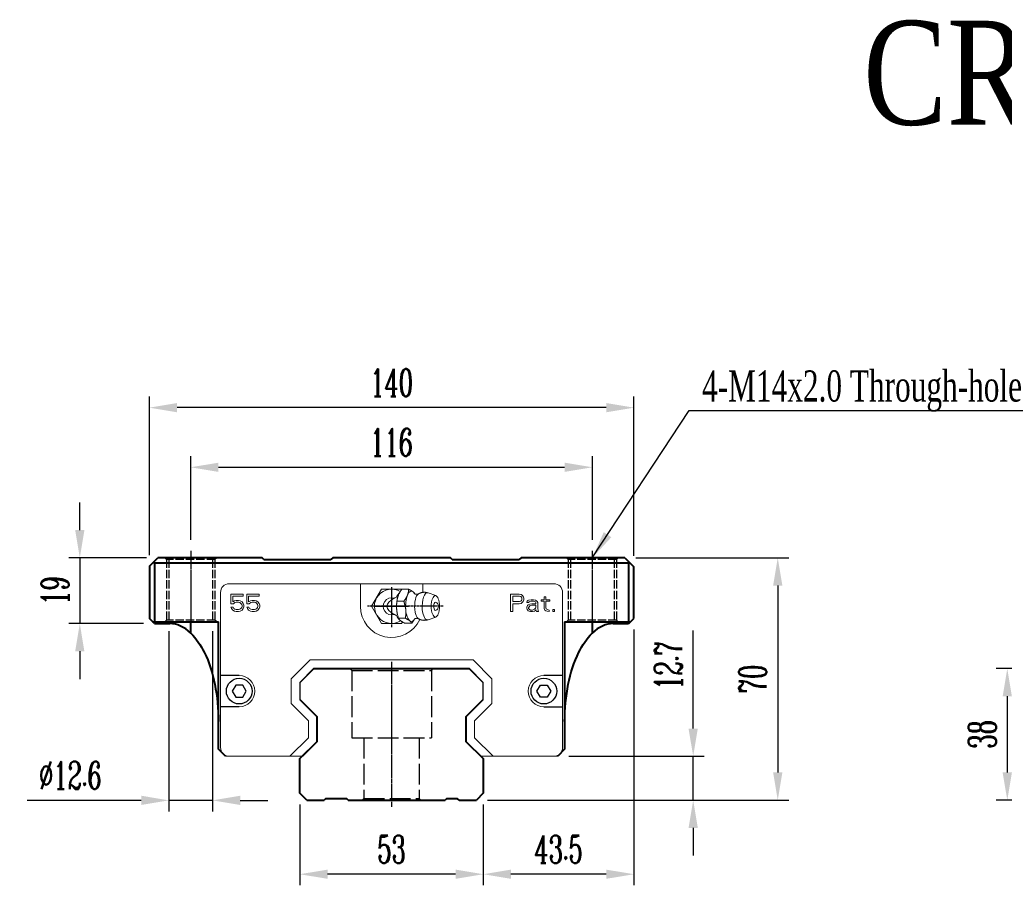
# Model space of a CAD drawing. Extents: x 43 to 781, y 237 to 487.
# Tile 1 of 2: x 43 to 327, y 237 to 487. Entities that reach past the tile are written whole.
import ezdxf

# ---------------------------------------------------------------- set-up
doc = ezdxf.new("R2010")
doc.units = 0
doc.header["$MEASUREMENT"] = 0
doc.header["$PDMODE"] = 2
doc.linetypes.add('ACAD_ISO02W100', pattern=[15, 12, -3])
doc.linetypes.add('CENTER', pattern=[0.95, 0.625, -0.125, 0.075, -0.125])
doc.layers.get('0').update_dxf_attribs({"linetype": 'CONTINUOUS'})
doc.layers.get('DEFPOINTS').update_dxf_attribs({"linetype": 'CONTINUOUS'})
for name, color, linetype, lineweight in [('CENTER', 1, 'CENTER', 25), ('DASH', 2, 'ACAD_ISO02W100', 25), ('DIM', 4, 'CONTINUOUS', 25), ('LINE', 7, 'CONTINUOUS', 40)]:
    doc.layers.add(name, color=color, linetype=linetype, lineweight=lineweight)
doc.layers.add('PV-CFD', color=7, linetype='CONTINUOUS')
doc.styles.get("Standard").update_dxf_attribs({"font": 'romanc.shx', "width": 0.6, "bigfont": 'chineset.shx'})
doc.styles.add('型式1', font='kaiu.ttf', dxfattribs={"width": 0.8})
doc.dimstyles.new('4X', dxfattribs={"dimscale": 12, "dimtxt": 1, "dimasz": 0.7, "dimexe": 0.3, "dimexo": 0.2, "dimgap": 0.2, "dimtad": 1, "dimdec": 3, "dimdsep": 46, "dimtxsty": 'Standard', "dimcen": 0, "dimadec": 1, "dimazin": 2, "dimtfac": 1, "dimtdec": 3, "dimtofl": 0, "dimtmove": 0, "dimatfit": 3, "dimfxl": 0.18, "dimtolj": 1, "dimtzin": 0, "dimarcsym": 0})
doc.dimstyles.get("Standard").update_dxf_attribs({"dimscale": 3, "dimtxt": 1, "dimasz": 0.7, "dimexe": 0.3, "dimexo": 0.2, "dimgap": 0.3, "dimtad": 1, "dimdsep": 46, "dimtxsty": 'Standard', "dimcen": 0, "dimclrd": 256, "dimclre": 256, "dimclrt": 256, "dimadec": 0, "dimazin": 0, "dimtfac": 1, "dimtofl": 0, "dimtmove": 0, "dimatfit": 3, "dimfxl": 1, "dimtolj": 1, "dimtzin": 0, "dimlwd": -1, "dimlwe": -1, "dimarcsym": 0})

# ---------------------------------------------------------------- blocks, each defined once
blk = doc.blocks.new('*U27')
at = {"layer": 'PV-CFD', "lineweight": 0}
for p, q in [((0, 37.97, 2.52), (0, 38.35, 2.31)), ((0, 38.35, -2.31), (0, 34.35, -4.62)), ((0, 38.35, 2.31), (0, 38.35, -2.31)), ((0, 38.28, 3.1), (0, 38.28, 4.67)), ((0, 36.82, 10.26), (0, 37.45, 8.44)), ((0, 37.12, 1.62), (0, 37.12, 3.19)), ((0, 35.86, 1.29), (0, 36.2, 1.36)), ((0, 34.35, -4.62), (0, 30.35, -2.31)), ((0, 33.19, 1.26), (0, 33.19, 2.83)), ((0, 32.83, 1.29), (0, 32.5, 1.36)), ((0, 31.87, 10.26), (0, 31.24, 8.44)), ((0, 30.35, 2.31), (0, 30.44, 2.36)), ((0, 30.41, 2.38), (0, 30.41, 3.95)), ((0, 30.35, -2.31), (0, 30.35, 2.31))]:
    blk.add_line(p, q, dxfattribs=at)
at = {"layer": 'PV-CFD', "lineweight": 0, "extrusion": (1, 0, 0)}
for centre, radius, start, end in [((34.35, 0), 3.95, 149.2444, 32.1888), ((34.35, 0), 1.95, 161.7439, 18.2561), ((34.35, 9.86), 1, 18.9485, 161.0515)]:
    blk.add_arc(centre, radius, start, end, dxfattribs=at)
for centre, major_axis, start_param, end_param in [((0, 34.35, 4.59), (0, 3.5), 5.993405, 6.890651), ((0, 34.35, 4.59), (0, 3.5), 4.946208, 5.993405), ((0, 34.35, 8.28), (0, 3.13), 4.946208, 6.4146), ((0, 34.35, 1.95), (0, 3), 5.939273, 6.073367), ((0, 34.35, 6.46), (0, 2.94), 4.946208, 6.052618), ((0, 34.35, 6.78), (0, 0, -7.84), 5.617901, 6.94847), ((0, 34.35, 2.28), (0, 3), 4.946208, 5.242468), ((0, 34.35, 10.13), (0, 0.954), 4.946208, 6.413821), ((0, 34.35, 4.59), (0, 3.5), 3.89901, 4.946208), ((0, 34.35, 8.28), (0, 3.13), 3.010177, 4.946208), ((0, 34.35, 2.28), (0, 3), 4.18231, 4.946208), ((0, 34.35, 6.46), (0, 2.94), 3.37216, 4.946208), ((0, 34.35, 10.13), (0, 0.954), 3.010957, 4.946208), ((0, 34.35, 4.59), (0, 3.5), 2.851813, 3.89901), ((0, 34.35, 1.95), (0, 3), 3.294184, 3.485505), ((0, 34.35, 4.59), (0, 3.5), 2.534127, 2.851813)]:
    blk.add_ellipse(centre, major_axis=major_axis, ratio=0.382683, start_param=start_param, end_param=end_param, dxfattribs=at)
blk.add_ellipse((0, 34.35, 10.13), major_axis=(0, 2.5), ratio=0.382683, dxfattribs=at)
at = {"layer": 'PV-CFD', "lineweight": 0}
for points, weights in [([(0, 37.12, 1.62), (0, 37.7, 1.91), (0, 38.28, 3.1)], [1, 1.15470053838, 1]), ([(0, 37.21, 5.36), (0, 37.71, 5.11), (0, 38.28, 4.67)], [1.01402419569, 1.02867276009, 1]), ([(0, 38.28, 4.67), (0, 37.97, 4.55), (0, 37.7, 4.21)], [1, 1.0379548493, 1]), ([(0, 37.7, 4.21), (0, 37.43, 3.86), (0, 37.12, 3.19)], [1, 1.0379548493, 1]), ([(0, 33.19, 1.26), (0, 35.16, 0.99), (0, 37.12, 1.62)], [1, 1.15470053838, 1]), ([(0, 37.12, 3.19), (0, 36.07, 3.37), (0, 35.16, 3.29)], [1, 1.0379548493, 1]), ([(0, 35.16, 3.29), (0, 34.24, 3.2), (0, 33.19, 2.83)], [1, 1.0379548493, 1]), ([(0, 30.41, 2.38), (0, 31.8, 1.37), (0, 33.19, 1.26)], [1, 1.15470053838, 1]), ([(0, 33.19, 2.83), (0, 32.45, 3.41), (0, 31.8, 3.67)], [1, 1.0379548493, 1]), ([(0, 31.8, 3.67), (0, 31.16, 3.93), (0, 30.41, 3.95)], [1, 1.0379548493, 1]), ([(0, 30.99, 4.97), (0, 31.23, 5.28), (0, 31.5, 5.41)], [1, 1.03410419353, 1.00691998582]), ([(0, 30.41, 3.95), (0, 30.72, 4.63), (0, 30.99, 4.97)], [1, 1.0379548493, 1])]:
    blk.add_rational_spline(points, weights, degree=2, dxfattribs=at)
for points, degree, knots in [([(0, 37.6, 2), (0, 37.57, 1.93), (0, 37.51, 1.86), (0, 37.32, 1.67), (0, 37.18, 1.56), (0, 36.84, 1.34), (0, 36.67, 1.24), (0, 36.49, 1.15)], 3, [-0.376952, -0.376952, -0.376952, -0.376952, -0.3332983, -0.3332983, -0.2725144, -0.2725144, -0.2208054, -0.2208054, -0.2208054, -0.2208054]), ([(0, 37.2, 6.2), (0, 37.11, 5.93), (0, 37.15, 5.49), (0, 37.25, 5.31), (0, 37.25, 5.31)], 1, [6.0526182, 6.0526182, 6.2208966, 6.4270338, 6.6227252, 6.6621051, 6.6621051]), ([(0, 36.2, 0.61), (0, 36.26, 0.75), (0, 36.33, 0.88), (0, 36.43, 1.06), (0, 36.46, 1.1), (0, 36.49, 1.15)], 3, [11.3039891, 11.3039891, 11.3039891, 11.3039891, 11.9795988, 11.9795988, 12.2175428, 12.2175428, 12.2175428, 12.2175428]), ([(0, 32.2, 1.15), (0, 32.29, 1), (0, 32.37, 0.86), (0, 32.45, 0.7), (0, 32.47, 0.66), (0, 32.49, 0.61)], 3, [2.7906963, 2.7906963, 2.7906963, 2.7906963, 3.3884522, 3.3884522, 3.630674, 3.630674, 3.630674, 3.630674]), ([(0, 32.2, 1.15), (0, 32.09, 1.21), (0, 31.98, 1.27), (0, 31.68, 1.45), (0, 31.51, 1.56), (0, 31.28, 1.75), (0, 31.21, 1.83), (0, 31.15, 1.9)], 3, [-0.2711885, -0.2711885, -0.2711885, -0.2711885, -0.2312899, -0.2312899, -0.1556643, -0.1556643, -0.1016902, -0.1016902, -0.1016902, -0.1016902]), ([(0, 31.44, 5.31), (0, 31.48, 5.37), (0, 31.58, 5.63), (0, 31.55, 6.07), (0, 31.49, 6.2)], 1, [2.7626728, 2.7626728, 2.9024238, 3.0689854, 3.2751226, 3.3721597, 3.3721597])]:
    blk.add_open_spline(points, degree=degree, knots=knots, dxfattribs=at)
for points in [[(0, 37.2, 6.2), (0, 37.39, 6.57), (0, 37.53, 7.01), (0, 37.59, 7.49), (0, 37.56, 7.98), (0, 37.45, 8.44)], [(0, 31.24, 8.44), (0, 31.13, 7.98), (0, 31.1, 7.49), (0, 31.16, 7.01), (0, 31.3, 6.57), (0, 31.49, 6.2)]]:
    blk.add_open_spline(points, degree=1, dxfattribs=at)
blk = doc.blocks.new('*D29')
at = {"layer": 'DEFPOINTS', "color": 0, "transparency": 16777216}
for p in [(217.45, 332), (174.55, 262), (261.6, 262)]:
    blk.add_point(p, dxfattribs=at)
at = {"layer": 'DIM', "color": 0, "lineweight": -2, "transparency": 16777216}
for p, q in [((220.65, 332), (264.8, 332)), ((261.6, 324), (261.6, 270)), ((177.75, 262), (264.8, 262))]:
    blk.add_line(p, q, dxfattribs=at)
at = {"layer": 'DIM', "color": 0, "transparency": 16777216}
for points in [[(262.94, 324), (260.27, 324), (261.6, 332)], [(260.27, 270), (262.94, 270), (261.6, 262)]]:
    blk.add_solid(points, dxfattribs=at)
at = {"layer": 'DIM', "color": 0, "transparency": 16777216, "insert": (254.4, 297), "char_height": 8, "attachment_point": 5, "rotation": 90}
blk.add_mtext('\\A1;70', dxfattribs=at)
blk = doc.blocks.new('*D30')
at = {"layer": 'DEFPOINTS', "color": 0, "transparency": 16777216}
for p in [(198.05, 274.7), (237.18, 274.7), (174.55, 262)]:
    blk.add_point(p, dxfattribs=at)
at = {"layer": 'DIM', "color": 0, "lineweight": -2, "transparency": 16777216}
for p, q in [((237.18, 282.7), (237.18, 311.04)), ((201.25, 274.7), (240.38, 274.7)), ((237.18, 262), (237.18, 274.7)), ((177.75, 262), (240.38, 262)), ((237.18, 254), (237.18, 246))]:
    blk.add_line(p, q, dxfattribs=at)
at = {"layer": 'DIM', "color": 0, "transparency": 16777216}
for points in [[(235.84, 282.7), (238.51, 282.7), (237.18, 274.7)], [(238.51, 254), (235.84, 254), (237.18, 262)]]:
    blk.add_solid(points, dxfattribs=at)
at = {"layer": 'DIM', "color": 0, "transparency": 16777216, "insert": (229.98, 300.87), "char_height": 8, "attachment_point": 5, "rotation": 90}
blk.add_mtext('\\A1;12.7', dxfattribs=at)
blk = doc.blocks.new('*D31')
at = {"layer": 'DEFPOINTS', "color": 0, "transparency": 16777216}
for p in [(123.55, 264), (176.55, 264), (123.55, 240.62)]:
    blk.add_point(p, dxfattribs=at)
at = {"layer": 'DIM', "color": 0, "lineweight": -2, "transparency": 16777216}
for p, q in [((123.55, 260.8), (123.55, 237.42)), ((176.55, 260.8), (176.55, 237.42)), ((168.55, 240.62), (131.55, 240.62))]:
    blk.add_line(p, q, dxfattribs=at)
at = {"layer": 'DIM', "color": 0, "transparency": 16777216}
for points in [[(131.55, 241.95), (131.55, 239.29), (123.55, 240.62)], [(168.55, 239.29), (168.55, 241.95), (176.55, 240.62)]]:
    blk.add_solid(points, dxfattribs=at)
at = {"layer": 'DIM', "color": 0, "transparency": 16777216, "insert": (150.05, 247.82), "char_height": 8, "attachment_point": 5}
blk.add_mtext('\\A1;53', dxfattribs=at)
blk = doc.blocks.new('*D32')
at = {"layer": 'DEFPOINTS', "color": 0, "transparency": 16777216}
for p in [(220.05, 314.5), (176.55, 264), (176.55, 240.62)]:
    blk.add_point(p, dxfattribs=at)
at = {"layer": 'DIM', "color": 0, "lineweight": -2, "transparency": 16777216}
for p, q in [((220.05, 311.3), (220.05, 237.42)), ((176.55, 260.8), (176.55, 237.42)), ((212.05, 240.62), (184.55, 240.62))]:
    blk.add_line(p, q, dxfattribs=at)
at = {"layer": 'DIM', "color": 0, "transparency": 16777216}
for points in [[(184.55, 241.95), (184.55, 239.29), (176.55, 240.62)], [(212.05, 239.29), (212.05, 241.95), (220.05, 240.62)]]:
    blk.add_solid(points, dxfattribs=at)
at = {"layer": 'DIM', "color": 0, "transparency": 16777216, "insert": (198.3, 247.82), "char_height": 8, "attachment_point": 5}
blk.add_mtext('\\A1;43.5', dxfattribs=at)
blk = doc.blocks.new('*D33')
at = {"layer": 'DEFPOINTS', "color": 0, "transparency": 16777216}
for p in [(80.1, 375.37), (80.1, 329.6), (220.05, 329.4)]:
    blk.add_point(p, dxfattribs=at)
at = {"layer": 'DIM', "color": 0, "lineweight": -2, "transparency": 16777216}
for p, q in [((80.1, 332.8), (80.1, 378.57)), ((220.05, 332.6), (220.05, 378.57)), ((212.05, 375.37), (88.1, 375.37))]:
    blk.add_line(p, q, dxfattribs=at)
at = {"layer": 'DIM', "color": 0, "transparency": 16777216}
for points in [[(88.1, 376.7), (88.1, 374.03), (80.1, 375.37)], [(212.05, 374.03), (212.05, 376.7), (220.05, 375.37)]]:
    blk.add_solid(points, dxfattribs=at)
at = {"layer": 'DIM', "color": 0, "transparency": 16777216, "insert": (150.07, 382.57), "char_height": 8, "attachment_point": 5}
blk.add_mtext('\\A1;140', dxfattribs=at)
blk = doc.blocks.new('*D34')
at = {"layer": 'DEFPOINTS', "color": 0, "transparency": 16777216}
for p in [(85.75, 314), (98.35, 314), (85.75, 261.95)]:
    blk.add_point(p, dxfattribs=at)
at = {"layer": 'DIM', "color": 0, "lineweight": -2, "transparency": 16777216}
for p, q in [((85.75, 310.8), (85.75, 258.75)), ((98.35, 310.8), (98.35, 258.75)), ((77.75, 261.95), (44.83, 261.95)), ((98.35, 261.95), (85.75, 261.95)), ((106.35, 261.95), (114.35, 261.95))]:
    blk.add_line(p, q, dxfattribs=at)
at = {"layer": 'DIM', "color": 0, "transparency": 16777216}
for points in [[(77.75, 260.62), (77.75, 263.29), (85.75, 261.95)], [(106.35, 263.29), (106.35, 260.62), (98.35, 261.95)]]:
    blk.add_solid(points, dxfattribs=at)
at = {"layer": 'DIM', "color": 0, "transparency": 16777216, "insert": (57.29, 269.15), "char_height": 8, "attachment_point": 5}
blk.add_mtext('\\A1;%%c12.6', dxfattribs=at)
blk = doc.blocks.new('*D35')
at = {"layer": 'DEFPOINTS', "color": 0, "transparency": 16777216}
for p in [(82.5, 332), (60, 313), (81.6, 313)]:
    blk.add_point(p, dxfattribs=at)
at = {"layer": 'DIM', "color": 0, "lineweight": -2, "transparency": 16777216}
for p, q in [((60, 340), (60, 348)), ((79.3, 332), (56.8, 332)), ((60, 332), (60, 313)), ((78.4, 313), (56.8, 313)), ((60, 305), (60, 297))]:
    blk.add_line(p, q, dxfattribs=at)
at = {"layer": 'DIM', "color": 0, "transparency": 16777216}
for points in [[(58.66, 340), (61.33, 340), (60, 332)], [(61.33, 305), (58.66, 305), (60, 313)]]:
    blk.add_solid(points, dxfattribs=at)
at = {"layer": 'DIM', "color": 0, "transparency": 16777216, "insert": (52.8, 322.5), "char_height": 8, "attachment_point": 5, "rotation": 90}
blk.add_mtext('\\A1;19', dxfattribs=at)
blk = doc.blocks.new('*D37')
at = {"layer": 'DEFPOINTS', "color": 0, "transparency": 16777216}
for p in [(360.78, 300), (327.91, 262), (360.78, 262)]:
    blk.add_point(p, dxfattribs=at)
at = {"layer": 'DIM', "color": 0, "lineweight": -2, "transparency": 16777216}
for p, q in [((357.58, 300), (324.71, 300)), ((327.91, 292), (327.91, 270)), ((357.58, 262), (324.71, 262))]:
    blk.add_line(p, q, dxfattribs=at)
at = {"layer": 'DIM', "color": 0, "transparency": 16777216}
for points in [[(329.24, 292), (326.57, 292), (327.91, 300)], [(326.57, 270), (329.24, 270), (327.91, 262)]]:
    blk.add_solid(points, dxfattribs=at)
at = {"layer": 'DIM', "color": 0, "transparency": 16777216, "insert": (320.71, 281), "char_height": 8, "attachment_point": 5, "rotation": 90}
blk.add_mtext('\\A1;38', dxfattribs=at)
blk = doc.blocks.new('*D41')
at = {"layer": 'DEFPOINTS', "color": 0, "transparency": 16777216}
for p in [(208.05, 358.15), (92.05, 334), (208.05, 334)]:
    blk.add_point(p, dxfattribs=at)
at = {"layer": 'DIM', "color": 0, "lineweight": -2, "transparency": 16777216}
for p, q in [((92.05, 337.2), (92.05, 361.35)), ((208.05, 337.2), (208.05, 361.35)), ((100.05, 358.15), (200.05, 358.15))]:
    blk.add_line(p, q, dxfattribs=at)
at = {"layer": 'DIM', "color": 0, "transparency": 16777216}
for points in [[(100.05, 359.48), (100.05, 356.82), (92.05, 358.15)], [(200.05, 356.82), (200.05, 359.48), (208.05, 358.15)]]:
    blk.add_solid(points, dxfattribs=at)
at = {"layer": 'DIM', "color": 0, "transparency": 16777216, "insert": (150.05, 365.35), "char_height": 8, "attachment_point": 5}
blk.add_mtext('\\A1;116', dxfattribs=at)

msp = doc.modelspace()

# ---------------------------------------------------------------- linework, layer by layer
at = {"color": 7, "linetype": 'Continuous', "lineweight": 15}
for p, q in [((103.1465, 324.5), (141.0465, 324.5)), ((159.0465, 324.5), (141.0465, 324.5)), ((141.0465, 318), (141.0465, 324.5)), ((159.0465, 324.5), (196.9465, 324.5)), ((159.0465, 324.5), (159.0465, 322.0137)), ((100.6465, 277.2), (100.6465, 322)), ((103.6465, 318.734), (103.6465, 321.5)), ((103.6465, 321.5), (107.1882, 321.5)), ((107.1882, 321.5), (107.1882, 320.9681)), ((108.2298, 318.734), (108.2298, 321.5)), ((108.2298, 321.5), (111.7715, 321.5)), ((111.7715, 321.5), (111.7715, 320.9681)), ((184.4465, 316.5), (184.4465, 321.5)), ((184.4465, 321.5), (186.9465, 321.5)), ((187.4673, 321.3936), (186.9465, 321.5)), ((187.884, 321.0745), (187.4673, 321.3936)), ((199.4465, 322), (199.4465, 277.2)), ((104.3757, 318.734), (103.6465, 318.734)), ((107.1882, 320.9681), (104.1673, 320.9681)), ((104.1673, 319.266), (104.1673, 320.9681)), ((104.6882, 319.5851), (104.1673, 319.266)), ((104.3757, 318.734), (104.7923, 319.0532)), ((105.209, 319.6915), (104.6882, 319.5851)), ((104.7923, 319.0532), (105.209, 319.1596)), ((105.834, 319.6915), (105.209, 319.6915)), ((105.209, 319.1596), (105.834, 319.1596)), ((106.3548, 319.5851), (105.834, 319.6915)), ((105.834, 319.1596), (106.2507, 319.0532)), ((106.2507, 319.0532), (106.5632, 318.8404)), ((106.8757, 319.266), (106.3548, 319.5851)), ((106.5632, 318.8404), (106.7715, 318.5213)), ((107.1882, 318.8404), (106.8757, 319.266)), ((107.3965, 318.3085), (107.1882, 318.8404)), ((108.959, 318.734), (108.2298, 318.734)), ((111.7715, 320.9681), (108.7507, 320.9681)), ((108.7507, 319.266), (108.7507, 320.9681)), ((109.2715, 319.5851), (108.7507, 319.266)), ((108.959, 318.734), (109.3757, 319.0532)), ((109.7923, 319.6915), (109.2715, 319.5851)), ((109.3757, 319.0532), (109.7923, 319.1596)), ((110.4173, 319.6915), (109.7923, 319.6915)), ((109.7923, 319.1596), (110.4173, 319.1596)), ((110.9382, 319.5851), (110.4173, 319.6915)), ((110.4173, 319.1596), (110.834, 319.0532)), ((110.834, 319.0532), (111.1465, 318.8404)), ((111.459, 319.266), (110.9382, 319.5851)), ((111.1465, 318.8404), (111.3548, 318.5213)), ((111.7715, 318.8404), (111.459, 319.266)), ((111.9798, 318.3085), (111.7715, 318.8404)), ((185.0715, 320.9681), (187.0507, 320.9681)), ((185.0715, 319.3723), (185.0715, 320.9681)), ((187.0507, 319.3723), (185.0715, 319.3723)), ((186.9465, 318.734), (185.0715, 318.734)), ((185.0715, 318.734), (185.0715, 316.5)), ((187.4673, 318.8404), (186.9465, 318.734)), ((187.0507, 320.9681), (187.3632, 320.8617)), ((187.3632, 319.4787), (187.0507, 319.3723)), ((187.3632, 320.8617), (187.5715, 320.6489)), ((187.5715, 319.6915), (187.3632, 319.4787)), ((187.884, 319.1596), (187.4673, 318.8404)), ((187.5715, 320.6489), (187.6757, 320.3298)), ((187.6757, 320.0106), (187.5715, 319.6915)), ((187.6757, 320.3298), (187.6757, 320.0106)), ((188.1965, 320.6489), (187.884, 321.0745)), ((188.1965, 319.5851), (187.884, 319.1596)), ((188.3007, 320.3298), (188.1965, 320.6489)), ((188.3007, 319.9043), (188.1965, 319.5851)), ((188.3007, 320.3298), (188.3007, 319.9043)), ((189.134, 319.266), (189.2382, 319.4787)), ((189.134, 319.0532), (189.134, 319.266)), ((189.6548, 319.0532), (189.134, 319.0532)), ((189.2382, 319.4787), (189.4465, 319.6915)), ((189.4465, 319.6915), (189.6548, 319.7979)), ((189.5507, 318.4149), (189.9673, 318.6277)), ((189.6548, 319.7979), (190.384, 319.9043)), ((189.759, 319.266), (189.6548, 319.0532)), ((189.9673, 319.3723), (189.759, 319.266)), ((190.384, 319.4787), (189.9673, 319.3723)), ((189.9673, 318.6277), (190.5923, 318.734)), ((190.384, 319.9043), (191.009, 319.9043)), ((191.009, 319.4787), (190.384, 319.4787)), ((190.5923, 318.734), (191.7382, 318.734)), ((191.009, 319.9043), (191.634, 319.7979)), ((191.4257, 319.3723), (191.009, 319.4787)), ((191.634, 319.266), (191.4257, 319.3723)), ((191.634, 319.7979), (191.9465, 319.5851)), ((191.7382, 319.0532), (191.634, 319.266)), ((191.7382, 318.734), (191.7382, 319.0532)), ((191.9465, 319.5851), (192.1548, 319.3723)), ((192.1548, 319.3723), (192.259, 319.0532)), ((192.259, 319.0532), (192.259, 317.3511)), ((193.3007, 319.4787), (193.3007, 319.9043)), ((193.3007, 319.9043), (194.134, 319.9043)), ((194.134, 319.4787), (193.3007, 319.4787)), ((194.134, 319.9043), (194.134, 320.7553)), ((194.134, 320.7553), (194.6548, 320.7553)), ((194.134, 317.3511), (194.134, 319.4787)), ((194.6548, 320.7553), (194.6548, 319.9043)), ((194.6548, 319.9043), (195.8007, 319.9043)), ((195.8007, 319.4787), (194.6548, 319.4787)), ((194.6548, 319.4787), (194.6548, 317.5638)), ((195.8007, 319.9043), (195.8007, 319.4787)), ((103.6465, 317.7766), (103.8548, 317.3511)), ((104.2715, 317.7766), (103.6465, 317.7766)), ((103.8548, 317.3511), (104.1673, 316.9255)), ((104.1673, 316.9255), (104.6882, 316.6064)), ((104.4798, 317.3511), (104.2715, 317.7766)), ((104.7923, 317.1383), (104.4798, 317.3511)), ((104.6882, 316.6064), (105.209, 316.5)), ((105.209, 317.0319), (104.7923, 317.1383)), ((105.834, 317.0319), (105.209, 317.0319)), ((105.209, 316.5), (105.834, 316.5)), ((106.2507, 317.1383), (105.834, 317.0319)), ((105.834, 316.5), (106.3548, 316.6064)), ((106.5632, 317.3511), (106.2507, 317.1383)), ((106.3548, 316.6064), (106.8757, 316.9255)), ((106.7715, 317.6702), (106.5632, 317.3511)), ((106.7715, 318.5213), (106.8757, 318.2021)), ((106.8757, 317.9894), (106.7715, 317.6702)), ((106.8757, 318.2021), (106.8757, 317.9894)), ((106.8757, 316.9255), (107.1882, 317.3511)), ((107.1882, 317.3511), (107.3965, 317.883)), ((107.3965, 317.883), (107.3965, 318.3085)), ((108.8548, 317.7766), (108.2298, 317.7766)), ((108.2298, 317.7766), (108.4382, 317.3511)), ((108.4382, 317.3511), (108.7507, 316.9255)), ((108.7507, 316.9255), (109.2715, 316.6064)), ((109.0632, 317.3511), (108.8548, 317.7766)), ((109.3757, 317.1383), (109.0632, 317.3511)), ((109.2715, 316.6064), (109.7923, 316.5)), ((109.7923, 317.0319), (109.3757, 317.1383)), ((110.4173, 317.0319), (109.7923, 317.0319)), ((109.7923, 316.5), (110.4173, 316.5)), ((110.834, 317.1383), (110.4173, 317.0319)), ((110.4173, 316.5), (110.9382, 316.6064)), ((111.1465, 317.3511), (110.834, 317.1383)), ((110.9382, 316.6064), (111.459, 316.9255)), ((111.3548, 317.6702), (111.1465, 317.3511)), ((111.3548, 318.5213), (111.459, 318.2021)), ((111.459, 317.9894), (111.3548, 317.6702)), ((111.459, 318.2021), (111.459, 317.9894)), ((111.459, 316.9255), (111.7715, 317.3511)), ((111.7715, 317.3511), (111.9798, 317.883)), ((111.9798, 317.883), (111.9798, 318.3085)), ((185.0715, 316.5), (184.4465, 316.5)), ((189.134, 317.7766), (189.3423, 318.2021)), ((189.134, 317.4574), (189.134, 317.7766)), ((189.2382, 317.0319), (189.134, 317.4574)), ((189.5507, 316.7128), (189.2382, 317.0319)), ((189.3423, 318.2021), (189.5507, 318.4149)), ((189.759, 316.6064), (189.5507, 316.7128)), ((189.6548, 317.5638), (189.759, 317.883)), ((189.6548, 317.3511), (189.6548, 317.5638)), ((189.759, 317.1383), (189.6548, 317.3511)), ((189.759, 317.883), (189.9673, 318.0957)), ((190.1757, 316.9255), (189.759, 317.1383)), ((190.1757, 316.5), (189.759, 316.6064)), ((189.9673, 318.0957), (190.1757, 318.2021)), ((190.1757, 318.2021), (190.5923, 318.3085)), ((190.8007, 316.9255), (190.1757, 316.9255)), ((190.8007, 316.5), (190.1757, 316.5)), ((190.5923, 318.3085), (191.7382, 318.3085)), ((191.3215, 317.1383), (190.8007, 316.9255)), ((191.3215, 316.6064), (190.8007, 316.5)), ((191.634, 317.4574), (191.3215, 317.1383)), ((191.634, 316.8191), (191.3215, 316.6064)), ((191.7382, 317.6702), (191.634, 317.4574)), ((191.7382, 317.0319), (191.634, 316.8191)), ((191.7382, 318.3085), (191.7382, 317.6702)), ((191.8423, 316.7128), (191.7382, 317.0319)), ((191.9465, 316.5), (191.8423, 316.7128)), ((192.4673, 316.5), (191.9465, 316.5)), ((192.3632, 316.8191), (192.259, 317.3511)), ((192.4673, 316.5), (192.3632, 316.8191)), ((194.3423, 316.9255), (194.134, 317.3511)), ((194.6548, 316.7128), (194.3423, 316.9255)), ((194.759, 317.2447), (194.6548, 317.5638)), ((194.9673, 316.6064), (194.6548, 316.7128)), ((195.0715, 317.0319), (194.759, 317.2447)), ((195.5923, 316.5), (194.9673, 316.6064)), ((195.5923, 316.9255), (195.0715, 317.0319)), ((195.5923, 316.9255), (195.5923, 316.5)), ((196.634, 317.0319), (197.1548, 317.0319)), ((196.634, 316.5), (196.634, 317.0319)), ((197.1548, 316.5), (196.634, 316.5)), ((197.1548, 317.0319), (197.1548, 316.5)), ((121.0465, 297.0355), (126.511, 302.5)), ((126.511, 302.5), (173.582, 302.5)), ((173.582, 302.5), (179.0465, 297.0355)), ((123.5465, 296), (127.5465, 300)), ((123.6465, 295.9586), (127.5879, 299.9)), ((127.5879, 299.9), (172.5051, 299.9)), ((176.4465, 295.9586), (172.5051, 299.9)), ((176.5465, 296), (172.5465, 300)), ((121.0465, 297.0355), (121.0465, 289.9645)), ((123.5465, 296), (123.5465, 291)), ((123.6465, 295.9586), (123.6465, 291.0414)), ((176.4465, 295.9586), (176.4465, 291.0414)), ((176.5465, 296), (176.5465, 291)), ((179.0465, 297.0355), (179.0465, 289.9645)), ((123.5465, 291.3308), (123.5465, 295.6692)), ((123.6465, 291.3308), (123.6465, 295.6692)), ((176.4465, 291.3308), (176.4465, 295.6692)), ((176.5465, 291.3308), (176.5465, 295.6692)), ((123.5465, 291), (128.5465, 286)), ((123.6465, 291.0414), (128.6465, 286.0414)), ((176.4465, 291.0414), (171.4465, 286.0414)), ((176.5465, 291), (171.5465, 286)), ((121.0465, 289.9645), (126.0465, 284.9645)), ((174.0465, 284.9645), (179.0465, 289.9645)), ((126.0465, 284.9645), (126.0465, 280.0355)), ((128.6465, 278.9586), (128.6465, 286.0414)), ((171.4465, 286.0414), (171.4465, 278.9586)), ((174.0465, 284.9645), (174.0465, 280.0355)), ((126.0465, 280.0355), (120.711, 274.7)), ((124.3879, 274.7), (128.6465, 278.9586)), ((171.4465, 278.9586), (175.7051, 274.7)), ((179.382, 274.7), (174.0465, 280.0355)), ((116.4683, 274.7), (102.0465, 274.7)), ((120.711, 274.7), (116.4683, 274.7)), ((122.8323, 274.7), (120.711, 274.7)), ((124.1334, 274.7), (122.5343, 274.7)), ((122.8323, 274.7), (124.3879, 274.7)), ((175.7051, 274.7), (177.2607, 274.7)), ((177.5587, 274.7), (175.9596, 274.7)), ((179.382, 274.7), (177.2607, 274.7)), ((183.6247, 274.7), (179.382, 274.7)), ((198.0465, 274.7), (183.6247, 274.7))]:
    msp.add_line(p, q, dxfattribs=at)
for p, q in [((106.0465, 298), (100.6465, 298)), ((199.4465, 298), (194.0465, 298)), ((106.0465, 289), (100.6465, 289)), ((194.0465, 289), (199.4465, 289))]:
    msp.add_line(p, q)
at = {"flags": 128}
for points in [[(105.0465, 295.232), (104.0465, 293.5), (105.0465, 291.7679), (107.0465, 291.7679), (108.0465, 293.5), (107.0465, 295.232)], [(195.0465, 295.232), (196.0465, 293.5), (195.0465, 291.7679), (193.0465, 291.7679), (192.0465, 293.5), (193.0465, 295.232)]]:
    msp.add_lwpolyline(points, close=True, dxfattribs=at)
for centre in [(106.0465, 293.5), (194.0465, 293.5)]:
    msp.add_circle(centre, 3.71)
at = {"color": 7, "linetype": 'Continuous', "lineweight": 15}
for centre, radius, start, end in [((103.1465, 322), 2.5, 90, 180), ((196.9465, 322), 2.5, 0, 90), ((150.0465, 318), 9, 180, 335.131202), ((106.0465, 293.5), 4.5, 270, 90), ((194.0465, 293.5), 4.5, 90, 270), ((103.1465, 277.2), 2.5, 180, 270), ((196.9465, 277.2), 2.5, 270, 0)]:
    msp.add_arc(centre, radius, start, end, dxfattribs=at)
at = {"layer": 'CENTER', "ltscale": 0.2}
for p, q in [((92.0465, 334), (92.0465, 311.5)), ((208.0465, 334), (208.0465, 311.5))]:
    msp.add_line(p, q, dxfattribs=at)
at = {"layer": 'CENTER'}
for p, q in [((150.0465, 323.5124), (150.0465, 311.908)), ((164.9864, 318), (143.1021, 318))]:
    msp.add_line(p, q, dxfattribs=at)
at = {"layer": 'CENTER', "ltscale": 0.1}
for p, q in [((150.0465, 323), (150.0465, 313)), ((150.0465, 323), (150.0465, 313)), ((150.0465, 323), (150.0465, 313)), ((150.0465, 323), (150.0465, 313)), ((150.0465, 323), (150.0465, 313)), ((145.0465, 318), (155.0465, 318)), ((145.0465, 318), (155.0465, 318)), ((145.0465, 318), (155.0465, 318)), ((145.0465, 318), (155.0465, 318)), ((145.0465, 318), (155.0465, 318))]:
    msp.add_line(p, q, dxfattribs=at)
at = {"layer": 'CENTER', "ltscale": 0.5}
msp.add_line((150.0465, 302), (150.0465, 260), dxfattribs=at)
at = {"layer": 'DASH', "ltscale": 0.2}
for p, q in [((84.5465, 332), (85.0465, 331.5)), ((85.0465, 331.5), (85.0465, 314)), ((99.0465, 331.5), (85.0465, 331.5)), ((85.7465, 331.5), (85.7465, 314)), ((98.3465, 331.5), (98.3465, 314)), ((99.5465, 332), (99.0465, 331.5)), ((99.0465, 331.5), (99.0465, 314)), ((200.5465, 332), (201.0465, 331.5)), ((201.0465, 331.5), (201.0465, 314)), ((215.0465, 331.5), (201.0465, 331.5)), ((201.7465, 331.5), (201.7465, 314)), ((214.3465, 331.5), (214.3465, 314)), ((215.5465, 332), (215.0465, 331.5)), ((215.0465, 331.5), (215.0465, 314)), ((84.5465, 313.5), (85.0465, 314)), ((99.0465, 314), (85.0465, 314)), ((99.5465, 313.5), (99.0465, 314)), ((200.5465, 313.5), (201.0465, 314)), ((215.0465, 314), (201.0465, 314)), ((215.5465, 313.5), (215.0465, 314))]:
    msp.add_line(p, q, dxfattribs=at)
at = {"layer": 'DASH', "ltscale": 0.5}
for p, q in [((138.0467, 300), (138.5465, 299.5)), ((138.5465, 299.5), (138.5465, 280)), ((138.5465, 299.5), (161.5465, 299.5)), ((161.5465, 299.5), (162.0463, 300)), ((161.5465, 299.5), (161.5465, 280)), ((138.5465, 280), (161.5465, 280)), ((142.0465, 280), (142.0465, 262.5)), ((158.0465, 280), (158.0465, 262.5)), ((141.5465, 262), (142.0463, 262.5)), ((142.0463, 262.5), (158.0465, 262.5)), ((158.0465, 262.5), (158.5463, 262))]:
    msp.add_line(p, q, dxfattribs=at)
at = {"layer": 'LINE'}
for p, q in [((80.0965, 329.6), (82.4965, 332)), ((81.2965, 330.8), (81.5965, 330.5)), ((218.5465, 330.5), (81.5965, 330.5)), ((81.5965, 330.5), (81.5965, 313.5)), ((112.6465, 332), (82.4965, 332)), ((113.1465, 331.5), (112.6465, 332)), ((113.1465, 331.5), (132.5465, 331.5)), ((133.0465, 332), (132.5465, 331.5)), ((167.0465, 332), (133.0465, 332)), ((167.5465, 331.5), (167.0465, 332)), ((167.5465, 331.5), (186.9465, 331.5)), ((187.4465, 332), (186.9465, 331.5)), ((217.4465, 332), (187.4465, 332)), ((217.4465, 332), (220.0465, 329.4)), ((218.7465, 330.7), (218.5465, 330.5)), ((218.5465, 313.5), (218.5465, 330.5)), ((80.0965, 329.6), (80.0965, 314.5)), ((220.0465, 314.5), (220.0465, 329.4)), ((81.5965, 313), (80.0965, 314.5)), ((81.0465, 313.5), (100.0465, 313.5)), ((81.5465, 313), (86.0465, 313)), ((92.0465, 310.2693), (92.0465, 313.5)), ((100.0465, 276.7), (100.0465, 313.5)), ((200.0465, 313.5), (218.9965, 313.5)), ((200.0465, 313.5), (200.0465, 276.7)), ((208.0465, 313.5), (208.0465, 310.2693)), ((214.0465, 313), (218.4965, 313)), ((218.5465, 313), (220.0465, 314.5)), ((127.5465, 300), (172.5465, 300)), ((128.5465, 279), (128.5465, 286)), ((171.5465, 286), (171.5465, 279)), ((123.5465, 274), (128.5465, 279)), ((171.5465, 279), (176.5465, 274)), ((102.0465, 274.7), (100.0465, 276.7)), ((200.0465, 276.7), (198.0465, 274.7)), ((123.5465, 264), (123.5465, 274)), ((176.5465, 274), (176.5465, 264)), ((125.5465, 262), (123.5465, 264)), ((125.5465, 262), (130.5465, 262)), ((131.0465, 262.5), (130.5465, 262)), ((131.0465, 262.5), (137.0465, 262.5)), ((137.5465, 262), (137.0465, 262.5)), ((137.5465, 262), (165.5465, 262)), ((166.0465, 262.5), (165.5465, 262)), ((166.0465, 262.5), (169.0465, 262.5)), ((169.5465, 262), (169.0465, 262.5)), ((169.5465, 262), (174.5465, 262)), ((176.5465, 264), (174.5465, 262))]:
    msp.add_line(p, q, dxfattribs=at)
for centre, start_param, end_param in [((86.0465, 284.7), 5.84027426, 6.28318531), ((214.0465, 284.7), 0, 0.44291104)]:
    msp.add_ellipse(centre, major_axis=(0, 28.3), ratio=0.49469965, start_param=start_param, end_param=end_param, dxfattribs=at)
for points, start_tangent, end_tangent in [([(92.0463, 310.2691), (95.946, 304.7111), (98.9808, 295.5299), (100.0465, 284.7)], (0.72141795, -0.69249993), (0, -1)), ([(200.0465, 284.7), (201.1122, 295.5299), (204.147, 304.7111), (208.0467, 310.2691)], (0, 1), (0.72141795, 0.69249993))]:
    msp.add_spline(points, degree=3, dxfattribs=dict(at, start_tangent=start_tangent, end_tangent=end_tangent))

# ---------------------------------------------------------------- block references
at = {"layer": 'PV-CFD', "lineweight": 0, "extrusion": (1, -1.83697e-16, 0), "xscale": 1.25, "yscale": 1.25, "zscale": 1.25, "rotation": 90}
msp.add_blockref('*U27', (360.9313, 0, 150.0465), dxfattribs=at)

# ---------------------------------------------------------------- texts
at = {"layer": 'DIM', "insert": (239.7024, 386.1338), "char_height": 9, "attachment_point": 1, "style": '型式1'}
msp.add_mtext('\\A1;{\\fTimes New Roman|b0|i0|c186|p18;4-M14x2.0 Through-hole}', dxfattribs=at)
at = {"layer": 'LINE', "color": 1, "insert": (409.1658, 471.8889), "char_height": 29.9999997, "width": 226.628207, "attachment_point": 5, "style": '型式1'}
msp.add_mtext('{\\fTimes New Roman|b0|i0|c0|p65;\\C7;CR\\fTimes New Roman|b0|i0|c136|p65;H55FN\\fTimes New Roman|b0|i0|c0|p65;-XNB}', dxfattribs=at)

# ---------------------------------------------------------------- dimensions: what is measured, and where the dimension line sits
at = {"layer": 'DIM'}
for base, p1, p2, text, picture, middle in [((80.0965, 375.367), (220.0465, 329.4), (80.0965, 329.6), '140', '*D33', (150.0715, 382.567)), ((85.7465, 261.9519), (98.3465, 314), (85.7465, 314), '%%c<>', '*D34', (57.2893, 269.1519))]:
    dim = msp.add_linear_dim(base=base, p1=p1, p2=p2, angle=180, text=text, dimstyle='4X', override={"dimscale": 4, "dimtxt": 2, "dimasz": 2, "dimexe": 0.8, "dimexo": 0.8, "dimgap": 0.8, "dimtofl": 1}, dxfattribs=at)
    dim.commit()
    dim.dimension.update_dxf_attribs({"geometry": picture, "text_midpoint": middle})
dim = msp.add_linear_dim(base=(208.0465, 358.15), p1=(92.0465, 334), p2=(208.0465, 334), dimstyle='4X', override={"dimscale": 4, "dimtxt": 2, "dimasz": 2, "dimexe": 0.8, "dimexo": 0.8, "dimgap": 0.8, "dimtofl": 1}, dxfattribs=at)
dim.commit()
dim.dimension.update_dxf_attribs({"geometry": '*D41', "text_midpoint": (150.0465, 365.35)})
for base, p1, p2, angle, picture, middle in [((59.9979, 313), (82.4965, 332), (81.5965, 313), 90, '*D35', (52.7979, 322.5)), ((261.6037, 262), (217.4465, 332), (174.5465, 262), 90, '*D29', (254.4037, 297)), ((176.5465, 240.6194), (220.0465, 314.5), (176.5465, 264), 180, '*D32', (198.2965, 247.8194)), ((237.1767, 274.7), (174.5465, 262), (198.0465, 274.7), 90, '*D30', (229.9767, 300.8714)), ((327.9057, 262), (360.7801, 300), (360.7801, 262), 90, '*D37', (320.7057, 281)), ((123.5465, 240.6194), (176.5465, 264), (123.5465, 264), 180, '*D31', (150.0465, 247.8194))]:
    dim = msp.add_linear_dim(base=base, p1=p1, p2=p2, angle=angle, dimstyle='4X', override={"dimscale": 4, "dimtxt": 2, "dimasz": 2, "dimexe": 0.8, "dimexo": 0.8, "dimgap": 0.8, "dimtofl": 1}, dxfattribs=at)
    dim.commit()
    dim.dimension.update_dxf_attribs({"geometry": picture, "text_midpoint": middle})

# ---------------------------------------------------------------- leaders
at = {"layer": 'DIM', "annotation_type": 0, "has_hookline": 1, "hookline_direction": 0, "text_width": 108.1921}
msp.add_leader([(208.0465, 332), (236.0024, 374.543), (351.5406, 374.543)], dimstyle='Standard', override={"dimscale": 4, "dimasz": 2, "dimtad": 0, "dimfxl": 0.18}, dxfattribs=at)

doc.saveas('drawing.dxf')
